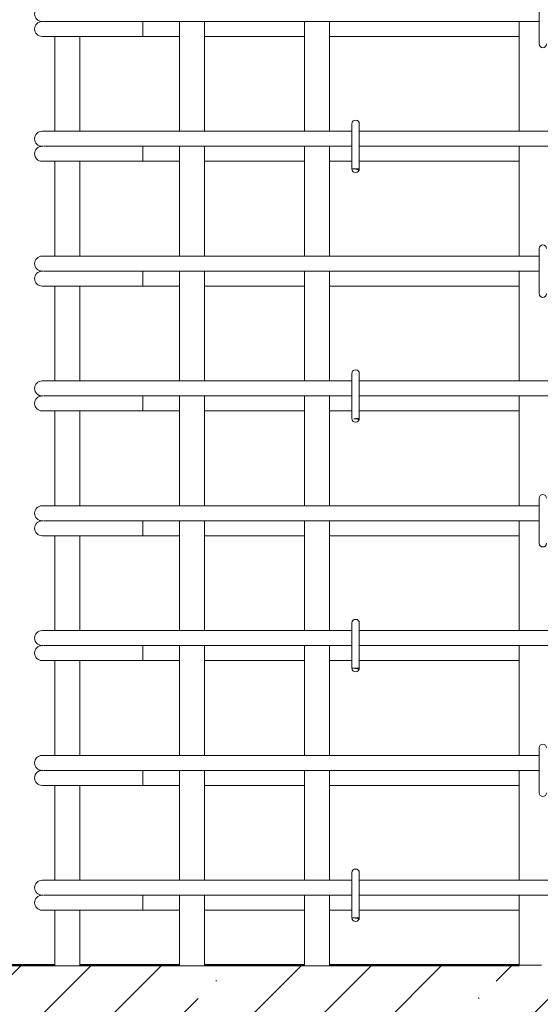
# Model space of a CAD drawing. Header units: millimetres. Extents: x 16773 to 28581, y -118926 to 7806.
# Tile 4 of 35: x 20577 to 20994, y -191 to 597. Entities that reach past the tile are written whole.
import ezdxf

# ---------------------------------------------------------------- set-up
doc = ezdxf.new("R2010")
doc.units = ezdxf.units.MM
for name, color, linetype, lineweight in [('A-____-____-DIMS', 211, 'Continuous', 9), ('A-____-____-DIMS-25', 211, 'Continuous', 9), ('A-FLOR-____-MCUT', 192, 'Continuous', 50), ('A-FLOR-____-PATT', 8, 'Continuous', 50), ('S-RBAR-____-OTLN', 171, 'Continuous', 100)]:
    doc.layers.add(name, color=color, linetype=linetype, lineweight=lineweight)
doc.styles.add('GOST Common_I_5', font='GOST_Common Italic.ttf', dxfattribs={"width": 0.8, "height": 62.5})
doc.dimstyles.new('ADSK_Для_арматуры_Основной_2_5_мм_шаг_кол-во_Стрелки_точный', dxfattribs={"dimscale": 304.8, "dimtxt": 0.206224, "dimasz": 0, "dimexe": 0.123031, "dimexo": 0.000403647, "dimgap": 0.032808, "dimtad": 1, "dimdec": 0, "dimlfac": 304.8, "dimdsep": 46, "dimtxsty": 'GOST Common_I_5', "dimblk2": 'NONE', "dimsah": 1, "dimcen": 0.09, "dimdle": 0.123031, "dimazin": 0, "dimtfac": 1, "dimtdec": 4, "dimtix": 1, "dimtmove": 0, "dimatfit": 3, "dimfxl": 1, "dimtvp": 1, "dimtfill": 1, "dimtolj": 1, "dimtzin": 0, "dimarcsym": 2})
doc.dimstyles.new('ADSK_Округление_5мм__Узкий__3', dxfattribs={"dimscale": 304.8, "dimtxt": 0.206224, "dimasz": 0.147638, "dimexe": 0.123031, "dimexo": 0.000269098, "dimgap": 0.032808, "dimtad": 1, "dimdec": 0, "dimlfac": 304.8, "dimrnd": 5, "dimdsep": 46, "dimtxsty": 'GOST Common_I_5', "dimblk1": 'OBLIQUE', "dimblk2": 'OBLIQUE', "dimsah": 1, "dimcen": 0.09, "dimdle": 0.123031, "dimazin": 0, "dimtfac": 1, "dimtdec": 4, "dimtix": 1, "dimtmove": 1, "dimatfit": 3, "dimfxl": 1, "dimtvp": 1, "dimtfill": 1, "dimtolj": 1, "dimtzin": 0, "dimlwd": 20, "dimlwe": 20, "dimarcsym": 2})

# ---------------------------------------------------------------- blocks, each defined once
blk = doc.blocks.new('DIMBLOCK28-КЖ1_ПЭ_ВЭ1_Армирование_Пилоны_Пм-1_1_1-1')
at = {"layer": 'A-____-____-DIMS-25', "lineweight": 40}
for points in [[(20337.45, 790), (20327.58, 715), (20347.33, 715)], [(20337.45, -110), (20347.33, -35), (20327.58, -35)]]:
    blk.add_hatch(color=256, dxfattribs=at).paths.add_polyline_path(points)
at = {"layer": 'A-____-____-DIMS-25'}
for p, q in [((20337.45, -147.5), (20337.45, 827.5)), ((20337.45, 790), (20299.95, 790)), ((20337.45, 790), (20550.97, 790)), ((20337.45, -110), (20299.95, -110)), ((20337.45, -110), (20550.97, -110))]:
    blk.add_line(p, q, dxfattribs=at)
at = {"layer": 'A-____-____-DIMS-25', "lineweight": 40}
for p, q in [((20337.45, 790), (20327.58, 715)), ((20347.33, 715), (20337.45, 790)), ((20327.58, 715), (20347.33, 715)), ((20347.33, -35), (20327.58, -35)), ((20327.58, -35), (20337.45, -110)), ((20337.45, -110), (20347.33, -35))]:
    blk.add_line(p, q, dxfattribs=at)
at = {"layer": 'A-____-____-DIMS-25', "color": 0, "insert": (20245.78, 186.59), "char_height": 62.5, "width": 368.194, "attachment_point": 1, "rotation": 90, "line_spacing_factor": 1.022761, "style": 'GOST Common_I_5', "bg_fill": 3, "box_fill_scale": 1.25, "bg_fill_color": 256, "bg_fill_true_color": 13158600, "bg_fill_transparency": 0}
blk.add_mtext('100x9=900', dxfattribs=at)
blk = doc.blocks.new('_None')
blk = doc.blocks.new('DIMBLOCK32-КЖ1_ПЭ_ВЭ1_Армирование_Пилоны_Пм-1_1_1-1')
at = {"layer": 'A-____-____-DIMS-25', "lineweight": 20}
for p, q in [((20337.45, -72.5), (20337.45, -197.5)), ((20337.45, -110), (20299.95, -110)), ((20337.45, -110), (20563.47, -110)), ((20337.45, -184.26), (20337.45, -135)), ((20337.45, -160), (20299.95, -160)), ((20337.45, -160), (20344.27, -160)), ((20337.45, -267.07), (20337.45, -184.26))]:
    blk.add_line(p, q, dxfattribs=at)
at = {"layer": 'A-____-____-DIMS-25', "lineweight": 40}
for p, q in [((20337.45, -110), (20314.95, -87.5)), ((20337.45, -110), (20359.95, -132.5)), ((20337.45, -160), (20314.95, -137.5)), ((20337.45, -160), (20359.95, -182.5))]:
    blk.add_line(p, q, dxfattribs=at)
at = {"layer": 'A-____-____-DIMS-25', "color": 0, "lineweight": 20, "insert": (20245.78, -267.07), "char_height": 62.5, "width": 84.3778, "attachment_point": 1, "rotation": 90, "line_spacing_factor": 1.022761, "style": 'GOST Common_I_5', "bg_fill": 3, "box_fill_scale": 1.25, "bg_fill_color": 256, "bg_fill_true_color": 13158600, "bg_fill_transparency": 0}
blk.add_mtext('50', dxfattribs=at)
blk = doc.blocks.new('_Oblique')
at = {"color": 0, "linetype": 'ByBlock', "lineweight": -2}
blk.add_line((-0.5, -0.5), (0.5, 0.5), dxfattribs=at)

msp = doc.modelspace()

# ---------------------------------------------------------------- hatches: boundary and pattern name
at = {"layer": 'A-FLOR-____-PATT', "lineweight": 9}
h = msp.add_hatch(dxfattribs=at)
h.set_pattern_fill('FP_1', color=256, style=0, pattern_type=2)
h.set_pattern_definition([(45, (21084.41, 21450), (-56.1266, 56.1266), []), (45, (21140.536, 21450), (-56.1266, 56.1266), [99.219, -19.844, 0.8382, -19.006])])
h.paths.add_polyline_path([(21951.2587, -360), (21994.56, -360), (21994.56, -288.1543), (21951.2587, -246.25), (21994.56, -232.5), (21994.56, -160), (21524.5603, -160), (21524.5603, -160.5797), (21504.5603, -160.5797), (21504.5603, -160), (21424.5603, -160), (21424.5603, -160.5797), (21404.5603, -160.5797), (21404.5603, -160), (20824.5603, -160), (20824.5603, -160.5797), (20804.5603, -160.5797), (20804.5603, -160), (20724.5603, -160), (20724.5603, -160.5797), (20704.5603, -160.5797), (20704.5603, -160), (20624.5603, -160), (20624.5603, -160.5797), (20604.5603, -160.5797), (20604.5603, -160), (19954.56, -160), (19954.56, -231.8457), (19997.8612, -273.75), (19954.56, -287.5), (19954.56, -360), (21551.9404, -360)])
at = {"layer": 'S-RBAR-____-OTLN', "lineweight": 20}
for points in [[(20847.8622, 477.302), (20848.458, 478), (20842.5603, 478), (20845.5603, 477.605)], [(20847.8622, 277.302), (20848.458, 278), (20844.1566, 277.7898), (20845.5603, 277.605)], [(20847.8622, 77.302), (20848.458, 78), (20842.5603, 78), (20845.5603, 77.605)], [(20847.8622, -122.698), (20848.458, -122), (20842.5603, -122), (20845.5603, -122.395)]]:
    msp.add_hatch(color=256, dxfattribs=at).paths.add_polyline_path(points)
h = msp.add_hatch(color=256, dxfattribs=at)
edge = h.paths.add_edge_path()
edge.add_arc((20845.5603, 478), 3, 339.0594289, 360)
edge.add_line((20848.5603, 478), (20845.5603, 478))
edge.add_line((20845.5603, 478), (20848.3621, 476.9278))
h = msp.add_hatch(color=256, dxfattribs=at)
edge = h.paths.add_edge_path()
edge.add_arc((20845.5603, 278), 3, 339.0594289, 360)
edge.add_line((20848.5603, 278), (20845.5603, 278))
edge.add_line((20845.5603, 278), (20848.3621, 276.9278))
h = msp.add_hatch(color=256, dxfattribs=at)
edge = h.paths.add_edge_path()
edge.add_arc((20845.5603, 78), 3, 339.0594289, 360)
edge.add_line((20848.5603, 78), (20845.5603, 78))
edge.add_line((20845.5603, 78), (20848.3621, 76.9278))
h = msp.add_hatch(color=256, dxfattribs=at)
edge = h.paths.add_edge_path()
edge.add_arc((20845.5603, -122), 3, 339.0594289, 360)
edge.add_line((20848.5603, -122), (20845.5603, -122))
edge.add_line((20845.5603, -122), (20848.3621, -123.0722))

# ---------------------------------------------------------------- linework, layer by layer
at = {"layer": 'A-FLOR-____-MCUT'}
for p, q in [((20604.5603, -160), (19954.56, -160)), ((20704.5603, -160), (20624.5603, -160)), ((20804.5603, -160), (20724.5603, -160)), ((20976.5603, -160), (20824.5603, -160))]:
    msp.add_line(p, q, dxfattribs=at)
at = {"layer": 'S-RBAR-____-OTLN', "lineweight": 20}
for p, q in [((20992.5603, 614), (20992.5603, 578)), ((20594.4689, 596), (20595.6955, 596)), ((20596.019, 596), (20596.9184, 596)), ((20596.9148, 596), (20599.951, 596)), ((20599.9401, 596), (20602.2405, 596)), ((20602.234, 596), (20606.421, 596)), ((20606.403, 596), (20609.6455, 596)), ((20609.6278, 596), (20614.7927, 596)), ((20614.7707, 596), (20618.661, 596)), ((20618.6379, 596), (20624.4493, 596)), ((20624.4279, 596), (20628.5541, 596)), ((20628.5299, 596), (20630.4689, 596)), ((20992.5603, 596), (20630.4689, 596)), ((20675.1417, 596), (20675.1417, 584)), ((20704.5603, 596), (20704.5603, 508)), ((20724.5603, 596), (20724.5603, 508)), ((20804.5603, 596), (20804.5603, 508)), ((20824.5603, 596), (20824.5603, 508)), ((20976.5603, 508), (20976.5603, 596)), ((20594.4689, 584), (20655.9247, 584)), ((20604.5603, 584), (20604.5603, 508)), ((20624.5603, 584), (20624.5603, 508)), ((20675.1417, 584), (20655.9247, 584)), ((20675.1417, 584), (20704.5603, 584)), ((20724.5603, 584), (20804.5603, 584)), ((20824.5603, 584), (20976.5603, 584)), ((20842.5603, 514), (20842.5603, 478)), ((20848.5603, 514), (20848.5603, 478)), ((20594.4689, 508), (20605.013, 508)), ((20605.013, 508), (20630.4689, 508)), ((20842.5603, 508), (20630.4689, 508)), ((21142.5603, 508), (20848.5603, 508)), ((20594.4689, 496), (20595.6955, 496)), ((20596.019, 496), (20596.9184, 496)), ((20596.9148, 496), (20599.951, 496)), ((20599.9401, 496), (20602.2405, 496)), ((20602.234, 496), (20606.421, 496)), ((20606.403, 496), (20609.6455, 496)), ((20609.6278, 496), (20614.7927, 496)), ((20614.7707, 496), (20618.661, 496)), ((20618.6379, 496), (20624.4493, 496)), ((20624.4279, 496), (20628.5541, 496)), ((20628.5299, 496), (20630.4689, 496)), ((20842.5603, 496), (20630.4689, 496)), ((20675.1417, 496), (20675.1417, 484)), ((20704.5603, 496), (20704.5603, 408)), ((20724.5603, 496), (20724.5603, 408)), ((20804.5603, 496), (20804.5603, 408)), ((20824.5603, 496), (20824.5603, 408)), ((21142.5603, 496), (20848.5603, 496)), ((20976.5603, 408), (20976.5603, 496)), ((20594.4689, 484), (20655.9247, 484)), ((20604.5603, 484), (20604.5603, 408)), ((20624.5603, 484), (20624.5603, 408)), ((20675.1417, 484), (20655.9247, 484)), ((20675.1417, 484), (20704.5603, 484)), ((20724.5603, 484), (20804.5603, 484)), ((20824.5603, 484), (20842.5603, 484)), ((20848.5603, 484), (20976.5603, 484)), ((20848.458, 478), (20842.5603, 478)), ((20842.5603, 478), (20845.5603, 477.605)), ((20848.5603, 478), (20845.5603, 478)), ((20845.5603, 478), (20848.3621, 476.9278)), ((20845.5603, 477.605), (20847.8622, 477.302)), ((20847.8622, 477.302), (20848.458, 478)), ((20992.5603, 414), (20992.5603, 378)), ((20594.4689, 408), (20605.013, 408)), ((20605.013, 408), (20630.4689, 408)), ((20992.5603, 408), (20630.4689, 408)), ((20594.4689, 396), (20595.6955, 396)), ((20596.019, 396), (20596.9184, 396)), ((20596.9148, 396), (20599.951, 396)), ((20599.9401, 396), (20602.2405, 396)), ((20602.234, 396), (20606.421, 396)), ((20606.403, 396), (20609.6455, 396)), ((20609.6278, 396), (20614.7927, 396)), ((20614.7707, 396), (20618.661, 396)), ((20618.6379, 396), (20624.4493, 396)), ((20624.4279, 396), (20628.5541, 396)), ((20628.5299, 396), (20630.4689, 396)), ((20992.5603, 396), (20630.4689, 396)), ((20675.1417, 396), (20675.1417, 384)), ((20704.5603, 396), (20704.5603, 308)), ((20724.5603, 396), (20724.5603, 308)), ((20804.5603, 396), (20804.5603, 308)), ((20824.5603, 396), (20824.5603, 308)), ((20976.5603, 308), (20976.5603, 396)), ((20594.4689, 384), (20655.9247, 384)), ((20604.5603, 384), (20604.5603, 308)), ((20624.5603, 384), (20624.5603, 308)), ((20675.1417, 384), (20655.9247, 384)), ((20675.1417, 384), (20704.5603, 384)), ((20724.5603, 384), (20804.5603, 384)), ((20824.5603, 384), (20976.5603, 384)), ((20594.4689, 308), (20605.013, 308)), ((20605.013, 308), (20630.4689, 308)), ((20842.5603, 308), (20630.4689, 308)), ((20842.5603, 314), (20842.5603, 278)), ((20848.5603, 314), (20848.5603, 278)), ((21142.5603, 308), (20848.5603, 308)), ((20594.4689, 296), (20595.6955, 296)), ((20596.019, 296), (20596.9184, 296)), ((20596.9148, 296), (20599.951, 296)), ((20599.9401, 296), (20602.2405, 296)), ((20602.234, 296), (20606.421, 296)), ((20606.403, 296), (20609.6455, 296)), ((20609.6278, 296), (20614.7927, 296)), ((20614.7707, 296), (20618.661, 296)), ((20618.6379, 296), (20624.4493, 296)), ((20624.4279, 296), (20628.5541, 296)), ((20628.5299, 296), (20630.4689, 296)), ((20842.5603, 296), (20630.4689, 296)), ((20675.1417, 296), (20675.1417, 284)), ((20704.5603, 296), (20704.5603, 208)), ((20724.5603, 296), (20724.5603, 208)), ((20804.5603, 296), (20804.5603, 208)), ((20824.5603, 296), (20824.5603, 208)), ((21142.5603, 296), (20848.5603, 296)), ((20976.5603, 208), (20976.5603, 296)), ((20594.4689, 284), (20655.9247, 284)), ((20604.5603, 284), (20604.5603, 208)), ((20624.5603, 284), (20624.5603, 208)), ((20675.1417, 284), (20655.9247, 284)), ((20675.1417, 284), (20704.5603, 284)), ((20724.5603, 284), (20804.5603, 284)), ((20824.5603, 284), (20842.5603, 284)), ((20848.5603, 284), (20976.5603, 284)), ((20848.458, 278), (20844.1566, 277.7898)), ((20844.1566, 277.7898), (20845.5603, 277.605)), ((20848.5603, 278), (20845.5603, 278)), ((20845.5603, 278), (20848.3621, 276.9278)), ((20845.5603, 277.605), (20847.8622, 277.302)), ((20847.8622, 277.302), (20848.458, 278)), ((20992.5603, 214), (20992.5603, 178)), ((20594.4689, 208), (20605.013, 208)), ((20605.013, 208), (20630.4689, 208)), ((20992.5603, 208), (20630.4689, 208)), ((20594.4689, 196), (20595.6955, 196)), ((20596.019, 196), (20596.9184, 196)), ((20596.9148, 196), (20599.951, 196)), ((20599.9401, 196), (20602.2405, 196)), ((20602.234, 196), (20606.421, 196)), ((20606.403, 196), (20609.6455, 196)), ((20609.6278, 196), (20614.7927, 196)), ((20614.7707, 196), (20618.661, 196)), ((20618.6379, 196), (20624.4493, 196)), ((20624.4279, 196), (20628.5541, 196)), ((20628.5299, 196), (20630.4689, 196)), ((20992.5603, 196), (20630.4689, 196)), ((20675.1417, 196), (20675.1417, 184)), ((20704.5603, 196), (20704.5603, 108)), ((20724.5603, 196), (20724.5603, 108)), ((20804.5603, 196), (20804.5603, 108)), ((20824.5603, 196), (20824.5603, 108)), ((20976.5603, 108), (20976.5603, 196)), ((20594.4689, 184), (20655.9247, 184)), ((20604.5603, 184), (20604.5603, 108)), ((20624.5603, 184), (20624.5603, 108)), ((20675.1417, 184), (20655.9247, 184)), ((20675.1417, 184), (20704.5603, 184)), ((20724.5603, 184), (20804.5603, 184)), ((20824.5603, 184), (20976.5603, 184)), ((20842.5603, 114), (20842.5603, 78)), ((20848.5603, 114), (20848.5603, 78)), ((20594.4689, 108), (20605.013, 108)), ((20605.013, 108), (20630.4689, 108)), ((20842.5603, 108), (20630.4689, 108)), ((21142.5603, 108), (20848.5603, 108)), ((20594.4689, 96), (20595.6955, 96)), ((20596.019, 96), (20596.9184, 96)), ((20596.9148, 96), (20599.951, 96)), ((20599.9401, 96), (20602.2405, 96)), ((20602.234, 96), (20606.421, 96)), ((20606.403, 96), (20609.6455, 96)), ((20609.6278, 96), (20614.7927, 96)), ((20614.7707, 96), (20618.661, 96)), ((20618.6379, 96), (20624.4493, 96)), ((20624.4279, 96), (20628.5541, 96)), ((20628.5299, 96), (20630.4689, 96)), ((20842.5603, 96), (20630.4689, 96)), ((20675.1417, 96), (20675.1417, 84)), ((20704.5603, 96), (20704.5603, 8)), ((20724.5603, 96), (20724.5603, 8)), ((20804.5603, 96), (20804.5603, 8)), ((20824.5603, 96), (20824.5603, 8)), ((21142.5603, 96), (20848.5603, 96)), ((20976.5603, 8), (20976.5603, 96)), ((20594.4689, 84), (20655.9247, 84)), ((20604.5603, 84), (20604.5603, 8)), ((20624.5603, 84), (20624.5603, 8)), ((20675.1417, 84), (20655.9247, 84)), ((20675.1417, 84), (20704.5603, 84)), ((20724.5603, 84), (20804.5603, 84)), ((20824.5603, 84), (20842.5603, 84)), ((20848.5603, 84), (20976.5603, 84)), ((20848.458, 78), (20842.5603, 78)), ((20842.5603, 78), (20845.5603, 77.605)), ((20848.5603, 78), (20845.5603, 78)), ((20845.5603, 78), (20848.3621, 76.9278)), ((20845.5603, 77.605), (20847.8622, 77.302)), ((20847.8622, 77.302), (20848.458, 78)), ((20594.4689, 8), (20605.013, 8)), ((20605.013, 8), (20630.4689, 8)), ((20992.5603, 8), (20630.4689, 8)), ((20992.5603, 14), (20992.5603, -22)), ((20594.4689, -4), (20595.6955, -4)), ((20596.019, -4), (20596.9184, -4)), ((20596.9148, -4), (20599.951, -4)), ((20599.9401, -4), (20602.2405, -4)), ((20602.234, -4), (20606.421, -4)), ((20606.403, -4), (20609.6455, -4)), ((20609.6278, -4), (20614.7927, -4)), ((20614.7707, -4), (20618.661, -4)), ((20618.6379, -4), (20624.4493, -4)), ((20624.4279, -4), (20628.5541, -4)), ((20628.5299, -4), (20630.4689, -4)), ((20992.5603, -4), (20630.4689, -4)), ((20675.1417, -4), (20675.1417, -16)), ((20704.5603, -4), (20704.5603, -92)), ((20724.5603, -4), (20724.5603, -92)), ((20804.5603, -4), (20804.5603, -92)), ((20824.5603, -4), (20824.5603, -92)), ((20976.5603, -92), (20976.5603, -4)), ((20594.4689, -16), (20655.9247, -16)), ((20604.5603, -16), (20604.5603, -92)), ((20624.5603, -16), (20624.5603, -92)), ((20675.1417, -16), (20655.9247, -16)), ((20675.1417, -16), (20704.5603, -16)), ((20724.5603, -16), (20804.5603, -16)), ((20824.5603, -16), (20976.5603, -16)), ((20842.5603, -86), (20842.5603, -122)), ((20848.5603, -86), (20848.5603, -122)), ((20594.4689, -92), (20605.013, -92)), ((20605.013, -92), (20630.4689, -92)), ((20842.5603, -92), (20630.4689, -92)), ((21142.5603, -92), (20848.5603, -92)), ((20594.4689, -104), (20595.6955, -104)), ((20596.019, -104), (20596.9184, -104)), ((20596.9148, -104), (20599.951, -104)), ((20599.9401, -104), (20602.2405, -104)), ((20602.234, -104), (20606.421, -104)), ((20606.403, -104), (20609.6455, -104)), ((20609.6278, -104), (20614.7927, -104)), ((20614.7707, -104), (20618.661, -104)), ((20618.6379, -104), (20624.4493, -104)), ((20624.4279, -104), (20628.5541, -104)), ((20628.5299, -104), (20630.4689, -104)), ((20842.5603, -104), (20630.4689, -104)), ((20675.1417, -104), (20675.1417, -116)), ((20704.5603, -104), (20704.5603, -160.5797)), ((20724.5603, -104), (20724.5603, -160.5797)), ((20804.5603, -104), (20804.5603, -160.5797)), ((20824.5603, -104), (20824.5603, -160.5797)), ((21142.5603, -104), (20848.5603, -104)), ((20976.5603, -160), (20976.5603, -104)), ((20594.4689, -116), (20655.9247, -116)), ((20604.5603, -116), (20604.5603, -160.5797)), ((20624.5603, -116), (20624.5603, -160.5797)), ((20675.1417, -116), (20655.9247, -116)), ((20675.1417, -116), (20704.5603, -116)), ((20724.5603, -116), (20804.5603, -116)), ((20824.5603, -116), (20842.5603, -116)), ((20848.5603, -116), (20976.5603, -116)), ((20848.458, -122), (20842.5603, -122)), ((20842.5603, -122), (20845.5603, -122.395)), ((20848.5603, -122), (20845.5603, -122)), ((20845.5603, -122), (20848.3621, -123.0722)), ((20845.5603, -122.395), (20847.8622, -122.698)), ((20847.8622, -122.698), (20848.458, -122)), ((20604.5603, -160.5797), (20624.5603, -160.5797)), ((20704.5603, -160.5797), (20724.5603, -160.5797)), ((20804.5603, -160.5797), (20824.5603, -160.5797)), ((20994.5603, -160), (20976.5603, -160))]:
    msp.add_line(p, q, dxfattribs=at)
for centre, radius, start, end in [((20594.4689, 602), 6, 90, 270), ((20594.4689, 590), 6, 90, 270), ((20594.4689, 590), 6, 90, 105), ((20995.5603, 578), 3, 180, 360), ((20845.5603, 514), 3, 0, 180), ((20845.5603, 514), 3, 120, 150), ((20845.5603, 514), 3, 30, 60), ((20845.5603, 514), 3, 0, 15), ((20594.4689, 502), 6, 90, 270), ((20594.4689, 490), 6, 90, 270), ((20594.4689, 490), 6, 90, 105), ((20845.5603, 478), 3, 180, 360), ((20845.5603, 478), 3, 210, 240), ((20845.5603, 478), 3, 300, 330), ((20845.5603, 478), 3, 339.0594289, 0), ((20845.5603, 478), 3, 345, 360), ((20995.5603, 414), 3, 0, 180), ((20594.4689, 402), 6, 90, 270), ((20594.4689, 390), 6, 90, 270), ((20594.4689, 390), 6, 90, 105), ((20995.5603, 378), 3, 180, 360), ((20845.5603, 314), 3, 0, 180), ((20845.5603, 314), 3, 120, 150), ((20845.5603, 314), 3, 30, 60), ((20594.4689, 302), 6, 90, 270), ((20845.5603, 314), 3, 0, 15), ((20594.4689, 290), 6, 90, 270), ((20594.4689, 290), 6, 90, 105), ((20845.5603, 278), 3, 180, 360), ((20845.5603, 278), 3, 210, 240), ((20845.5603, 278), 3, 300, 330), ((20845.5603, 278), 3, 339.0594289, 360), ((20845.5603, 278), 3, 345, 360), ((20995.5603, 214), 3, 0, 180), ((20594.4689, 202), 6, 90, 270), ((20594.4689, 190), 6, 90, 270), ((20594.4689, 190), 6, 90, 105), ((20995.5603, 178), 3, 180, 360), ((20845.5603, 114), 3, 0, 180), ((20845.5603, 114), 3, 120, 150), ((20845.5603, 114), 3, 30, 60), ((20845.5603, 114), 3, 0, 15), ((20594.4689, 102), 6, 90, 270), ((20594.4689, 90), 6, 90, 270), ((20594.4689, 90), 6, 90, 105), ((20845.5603, 78), 3, 180, 360), ((20845.5603, 78), 3, 210, 240), ((20845.5603, 78), 3, 300, 330), ((20845.5603, 78), 3, 339.0594289, 360), ((20845.5603, 78), 3, 345, 360), ((20995.5603, 14), 3, 0, 180), ((20594.4689, 2), 6, 90, 270), ((20594.4689, -10), 6, 90, 270), ((20594.4689, -10), 6, 90, 105), ((20995.5603, -22), 3, 180, 360), ((20845.5603, -86), 3, 0, 180), ((20845.5603, -86), 3, 120, 150), ((20845.5603, -86), 3, 30, 60), ((20845.5603, -86), 3, 0, 15), ((20594.4689, -98), 6, 90, 270), ((20594.4689, -110), 6, 90, 270), ((20594.4689, -110), 6, 90, 105), ((20845.5603, -122), 3, 180, 360), ((20845.5603, -122), 3, 210, 240), ((20845.5603, -122), 3, 300, 330), ((20845.5603, -122), 3, 339.0594289, 360), ((20845.5603, -122), 3, 345, 360)]:
    msp.add_arc(centre, radius, start, end, dxfattribs=at)

# ---------------------------------------------------------------- next in the draw order: dimensions: what is measured, and where the dimension line sits
at = {"layer": 'A-____-____-DIMS'}
dim = msp.add_linear_dim(base=(20337.4522, 790), p1=(20588.4689, -110), p2=(20588.4689, 790), angle=90, text='100x9=900', dimstyle='ADSK_Для_арматуры_Основной_2_5_мм_шаг_кол-во_Стрелки_точный', override={"dimpost": '<>', "dimblk1": 'None', "dimblk2": 'None', "dimsah": 1, "dimfxl": 900}, dxfattribs=at)
dim.commit()
dim.dimension.update_dxf_attribs({"geometry": 'DIMBLOCK28-КЖ1_ПЭ_ВЭ1_Армирование_Пилоны_Пм-1_1_1-1', "text_midpoint": (20296.2022, 340)})

# ---------------------------------------------------------------- next in the draw order: dimensions: what is measured, and where the dimension line sits
at = {"layer": 'A-____-____-DIMS', "lineweight": 20}
dim = msp.add_linear_dim(base=(20337.4522, -160), p1=(20588.4689, -110), p2=(20369.272, -160), angle=90, dimstyle='ADSK_Округление_5мм__Узкий__3', override={"dimpost": '<>', "dimfxl": 224.827222}, dxfattribs=at)
dim.commit()
dim.dimension.update_dxf_attribs({"geometry": 'DIMBLOCK32-КЖ1_ПЭ_ВЭ1_Армирование_Пилоны_Пм-1_1_1-1', "text_midpoint": (20287.4421, -224.884), "dimtype": 160, "text_rotation": 90})

doc.saveas('drawing.dxf')
